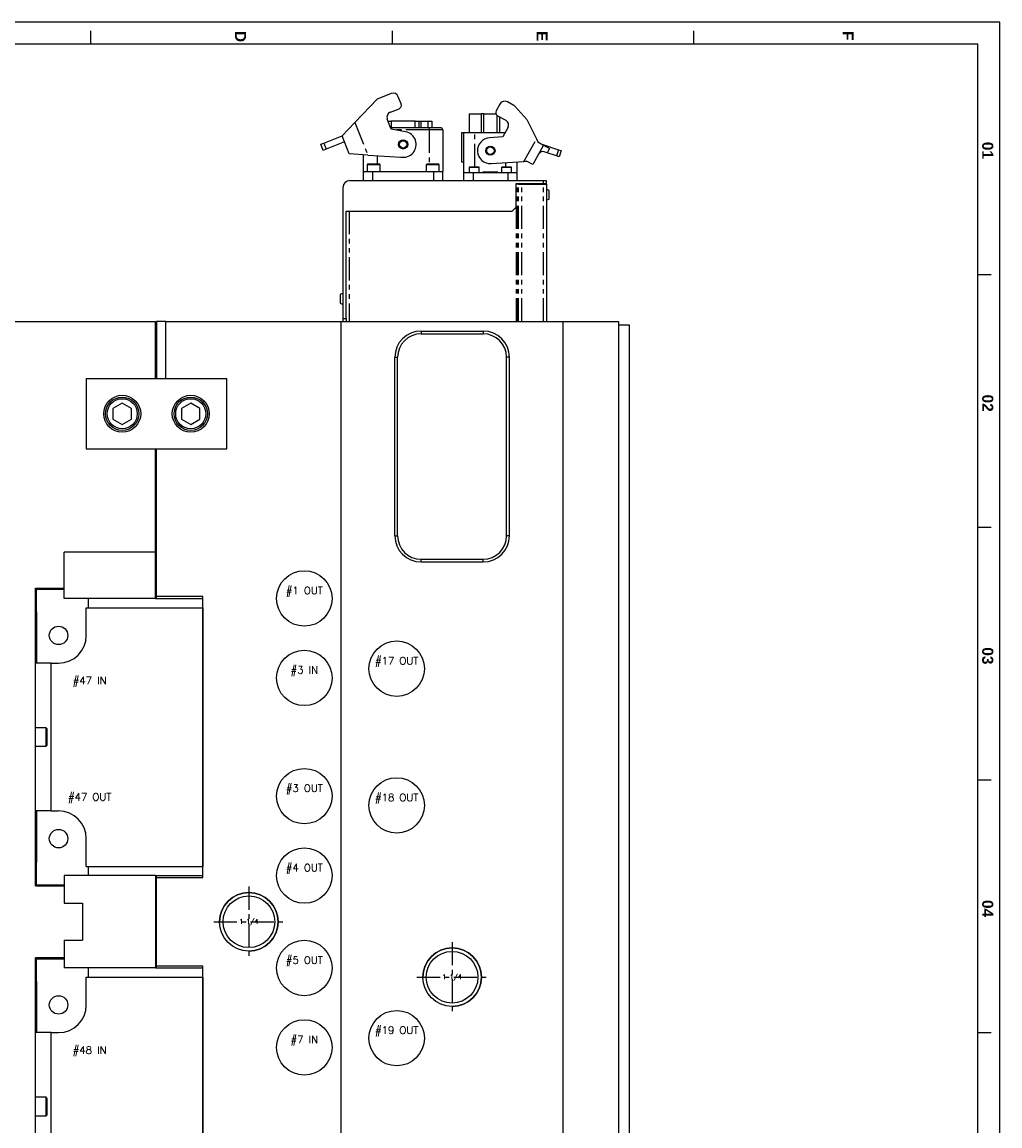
# Model space of a CAD drawing. Extents: x 2651 to 7771, y -1163 to 1075.
# Tile 49 of 256: x 3105 to 3635, y 477 to 1075. Entities that reach past the tile are written whole.
import ezdxf
from ezdxf.enums import TextEntityAlignment as Align

# ---------------------------------------------------------------- set-up
doc = ezdxf.new("R2010")
doc.units = 0
doc.header["$LTSCALE"] = 10
doc.linetypes.add('CENTER', pattern=[2, 1.25, -0.25, 0.25, -0.25])
doc.linetypes.add('PHANTOM', pattern=[2.5, 1.25, -0.25, 0.25, -0.25, 0.25, -0.25])
doc.layers.get('0').update_dxf_attribs({"linetype": 'CONTINUOUS'})
for name, color, linetype in [('BOX', 4, 'CONTINUOUS'), ('CEN', 1, 'CENTER'), ('DIM', 3, 'CONTINUOUS'), ('LAYER_015', 7, 'CONTINUOUS'), ('LAYER_020', 7, 'CONTINUOUS'), ('LAYER_021', 7, 'CONTINUOUS'), ('LAYER_022', 7, 'CONTINUOUS'), ('LAYER_084', 7, 'CONTINUOUS'), ('LAYER_089', 7, 'CONTINUOUS'), ('LAYER_095', 7, 'CONTINUOUS'), ('LAYER_096', 7, 'CONTINUOUS'), ('LAYER_097', 7, 'CONTINUOUS'), ('LAYER_098', 7, 'CONTINUOUS'), ('LAYER_099', 7, 'CONTINUOUS'), ('LAYER_100', 7, 'CONTINUOUS'), ('LAYER_101', 7, 'CONTINUOUS'), ('LAYER_102', 7, 'CONTINUOUS'), ('LAYER_103', 7, 'CONTINUOUS'), ('LAYER_113', 7, 'CONTINUOUS'), ('LAYER_116', 7, 'CONTINUOUS'), ('LAYER_118', 7, 'CONTINUOUS'), ('LAYER_119', 7, 'CONTINUOUS'), ('LAYER_199', 7, 'CONTINUOUS'), ('LAYER_202', 7, 'CONTINUOUS'), ('PART', 7, 'CONTINUOUS'), ('TEXT', 4, 'CONTINUOUS')]:
    doc.layers.add(name, color=color, linetype=linetype)
doc.styles.add('romanc', font='romanc.shx')
doc.styles.get("Standard").update_dxf_attribs({"font": 'romans.shx'})

# ---------------------------------------------------------------- blocks, each defined once
blk = doc.blocks.new('*U3633', base_point=(994.35, 2601.29))
blk.add_circle((994.35, 2601.29), 14)
at = {"layer": 'CEN'}
for p, q in [((994.35, 2620.34), (994.35, 2582.24)), ((975.3, 2601.29), (1013.4, 2601.29))]:
    blk.add_line(p, q, dxfattribs=at)
at = {"layer": 'DIM'}
blk.add_arc((994.35, 2601.29), 15.88, 270, 180, dxfattribs=at)
blk = doc.blocks.new('*U3634', base_point=(884.35, 2631.29))
blk.add_circle((884.35, 2631.29), 14)
at = {"layer": 'CEN'}
for p, q in [((884.35, 2650.34), (884.35, 2612.24)), ((865.3, 2631.29), (903.4, 2631.29))]:
    blk.add_line(p, q, dxfattribs=at)
at = {"layer": 'DIM'}
blk.add_arc((884.35, 2631.29), 15.88, 270, 180, dxfattribs=at)
blk = doc.blocks.new('FDSFG')
at = {"color": 4}
for p, q in [((2354.35, 1250.01), (2354.35, 1256.01)), ((2490.35, 1250.01), (2490.35, 1256.01)), ((2626.35, 1250.01), (2626.35, 1256.01)), ((2760.35, 1146.01), (2754.35, 1146.01)), ((2760.35, 1032.01), (2754.35, 1032.01)), ((2760.35, 918.01), (2754.35, 918.01)), ((2760.35, 804.01), (2754.35, 804.01))]:
    blk.add_line(p, q, dxfattribs=at)
at = {"layer": 'BOX', "color": 3}
for points in [[(1944.35, 1260.01), (1944.35, 120.01), (2764.35, 120.01), (2764.35, 1260.01)], [(1954.35, 1250.01), (1954.35, 130.01), (2754.35, 130.01), (2754.35, 1250.01)]]:
    blk.add_lwpolyline(points, close=True, dxfattribs=at)
at = {"color": 4, "char_height": 5, "attachment_point": 1, "rotation": 270}
for s, width, insert in [('{\\fArial|b1|i0|c0|p34;\\C6;D}', 6, (2424.35, 1256.01)), ('{\\fArial|b1|i0|c0|p34;\\C6;E}', 6, (2560.35, 1256.01)), ('{\\fArial|b1|i0|c0|p34;\\C6;F}', 6, (2698.35, 1256.01)), ('{\\fArial|b1|i0|c0|p34;\\C6;01}', 8, (2761.35, 1206.01)), ('{\\fArial|b1|i0|c0|p34;\\C6;02}', 8, (2761.35, 1092.01)), ('{\\fArial|b1|i0|c0|p34;\\C6;03}', 8, (2761.35, 978.01)), ('{\\fArial|b1|i0|c0|p34;\\C6;04}', 8, (2761.35, 864.01))]:
    blk.add_mtext_dynamic_manual_height_columns(s, width=width, gutter_width=12.5, heights=[0], dxfattribs=dict(at, insert=insert))

msp = doc.modelspace()

# ---------------------------------------------------------------- linework, layer by layer
at = {"layer": 'LAYER_015', "linetype": 'Continuous'}
for p, q in [((3305.164, 1035.955), (3297.646, 1032.993)), ((3310.594, 1030.355), (3309.054, 1034.263)), ((3297.646, 1032.993), (3285.555, 1020.252)), ((3304.814, 1025.929), (3309.466, 1027.761)), ((3364.018, 1030.295), (3362.007, 1026.608)), ((3371.639, 1029.557), (3368.088, 1031.493)), ((3378.566, 1021.883), (3372.182, 1029.124)), ((3305.201, 1016.762), (3303.122, 1022.038)), ((3347.504, 1025.037), (3347.504, 1014.837)), ((3347.504, 1025.037), (3353.904, 1025.037)), ((3353.904, 1025.037), (3353.904, 1014.837)), ((3355.404, 1025.037), (3353.904, 1025.037)), ((3355.404, 1025.037), (3361.859, 1025.037)), ((3362.806, 1023.895), (3367.196, 1021.501)), ((3363.904, 1023.296), (3363.904, 1014.837)), ((3378.566, 1021.883), (3383.777, 1011.385)), ((3278.719, 1013.048), (3285.555, 1020.252)), ((3303.516, 1021.037), (3305.205, 1021.037)), ((3325.704, 1017.337), (3304.974, 1017.337)), ((3312.98, 1015.32), (3305.201, 1016.762)), ((3318.205, 1021.037), (3305.205, 1021.037)), ((3318.205, 1021.037), (3320.204, 1021.037)), ((3320.204, 1021.037), (3320.204, 1017.337)), ((3320.204, 1021.037), (3321.267, 1021.037)), ((3321.267, 1021.037), (3324.985, 1021.037)), ((3324.985, 1021.037), (3324.985, 1017.337)), ((3324.985, 1021.037), (3325.103, 1021.037)), ((3325.103, 1021.037), (3327.212, 1021.037)), ((3332.204, 1017.337), (3325.704, 1017.337)), ((3327.212, 1021.037), (3327.284, 1021.037)), ((3327.284, 1021.037), (3327.284, 1017.337)), ((3333.204, 1016.337), (3333.204, 993.837)), ((3368.393, 1017.431), (3365.679, 1012.452)), ((3268.82, 1009.149), (3278.719, 1013.048)), ((3280.002, 1009.792), (3270.102, 1005.892)), ((3282.53, 1003.372), (3278.719, 1013.048)), ((3343.504, 998.837), (3343.504, 1014.837)), ((3343.504, 1014.837), (3344.504, 1014.837)), ((3344.504, 1014.837), (3350.504, 1014.837)), ((3344.504, 993.237), (3344.504, 1014.837)), ((3350.504, 1014.837), (3366.979, 1014.837)), ((3365.679, 1012.452), (3358.489, 1012.025)), ((3383.777, 1011.385), (3384.591, 1009.745)), ((3267.089, 1008.467), (3268.82, 1009.149)), ((3268.371, 1005.211), (3267.089, 1008.467)), ((3270.102, 1005.892), (3268.371, 1005.211)), ((3387.664, 1008.07), (3381.919, 997.534)), ((3384.591, 1009.745), (3387.664, 1008.07)), ((3386.786, 1008.549), (3395.806, 1005.513)), ((3387.664, 1008.07), (3390.935, 1006.286)), ((3389.632, 1003.898), (3388.035, 1004.435)), ((3394.69, 1002.196), (3389.632, 1003.898)), ((3395.806, 1005.513), (3397.211, 1005.04)), ((3397.211, 1005.04), (3396.095, 1001.723)), ((3282.649, 1003.254), (3282.53, 1003.372)), ((3292.487, 1002.652), (3282.649, 1003.253)), ((3290.204, 993.837), (3290.204, 1002.791)), ((3292.604, 997.837), (3292.204, 997.437)), ((3292.487, 1002.652), (3310.428, 1001.554)), ((3292.604, 997.837), (3298.804, 997.837)), ((3299.204, 997.437), (3298.804, 997.837)), ((3324.604, 997.837), (3324.204, 997.437)), ((3324.604, 997.837), (3330.804, 997.837)), ((3331.204, 997.437), (3330.804, 997.837)), ((3344.504, 998.837), (3343.504, 998.837)), ((3359.319, 998.049), (3377.081, 999.105)), ((3373.304, 998.88), (3373.304, 993.237)), ((3378.846, 999.209), (3377.081, 999.105)), ((3381.919, 997.534), (3378.846, 999.209)), ((3396.095, 1001.723), (3394.69, 1002.196)), ((3290.204, 988.837), (3290.204, 993.837)), ((3290.204, 993.837), (3295.204, 993.837)), ((3299.204, 997.437), (3292.204, 997.437)), ((3292.204, 997.437), (3292.204, 993.837)), ((3295.204, 993.837), (3328.204, 993.837)), ((3299.204, 993.837), (3299.204, 997.437)), ((3331.204, 997.437), (3324.204, 997.437)), ((3324.204, 997.437), (3324.204, 993.837)), ((3328.204, 993.837), (3333.204, 993.837)), ((3331.204, 993.837), (3331.204, 997.437)), ((3333.204, 988.837), (3333.204, 993.837)), ((3344.504, 988.837), (3344.504, 993.237)), ((3344.504, 993.237), (3349.504, 993.237)), ((3347.704, 996.237), (3347.404, 995.937)), ((3351.529, 995.937), (3347.404, 995.937)), ((3347.404, 995.937), (3347.404, 993.237)), ((3347.704, 996.237), (3351.379, 996.237)), ((3349.504, 993.237), (3368.304, 993.237)), ((3351.379, 996.237), (3352.604, 996.237)), ((3352.904, 995.937), (3351.529, 995.937)), ((3352.904, 995.937), (3352.604, 996.237)), ((3352.904, 993.237), (3352.904, 995.937)), ((3354.904, 993.437), (3354.904, 993.237)), ((3362.904, 993.437), (3354.904, 993.437)), ((3362.904, 993.237), (3362.904, 993.437)), ((3362.944, 993.437), (3362.904, 993.437)), ((3362.944, 993.237), (3362.944, 993.437)), ((3365.204, 996.237), (3364.904, 995.937)), ((3370.404, 995.937), (3364.904, 995.937)), ((3364.904, 995.937), (3364.904, 993.237)), ((3365.204, 996.237), (3370.104, 996.237)), ((3368.304, 993.237), (3373.304, 993.237)), ((3370.404, 995.937), (3370.104, 996.237)), ((3370.404, 993.237), (3370.404, 995.937)), ((3373.304, 993.237), (3373.304, 988.837)), ((3282.652, 988.837), (3387.604, 988.837)), ((3387.604, 987.113), (3372.604, 987.113)), ((3372.604, 987.113), (3372.604, 974.337)), ((3373, 986.977), (3372.604, 986.977)), ((3373.707, 986.977), (3373, 986.977)), ((3374.199, 986.977), (3373.707, 986.977)), ((3374.199, 986.977), (3375.984, 986.977)), ((3375.984, 986.977), (3387.694, 986.977)), ((3387.604, 988.837), (3389.104, 988.837)), ((3389.104, 987.113), (3387.604, 987.113)), ((3387.694, 986.977), (3389.194, 986.977)), ((3389.104, 988.837), (3389.104, 987.113)), ((3389.104, 987.113), (3389.104, 986.977)), ((3389.194, 986.977), (3389.194, 912.642)), ((3279.204, 914.137), (3279.204, 985.389)), ((3390.629, 978.849), (3390.629, 983.425)), ((3370.604, 972.337), (3372.604, 974.337)), ((3280.928, 972.337), (3370.604, 972.337)), ((3280.928, 914.137), (3280.928, 972.337)), ((3277.679, 927.13), (3277.679, 922.554)), ((3279.204, 912.642), (3279.204, 914.137)), ((3280.928, 914.137), (3280.928, 912.642))]:
    msp.add_line(p, q, dxfattribs=at)
at = {"layer": 'LAYER_015', "linetype": 'PHANTOM'}
for p, q in [((3355.404, 1014.837), (3355.404, 1025.037)), ((3362.404, 1024.183), (3362.404, 1014.837)), ((3285.555, 1020.252), (3292.487, 1002.652)), ((3305.205, 1021.037), (3305.205, 1017.337)), ((3325.704, 1016.337), (3307.491, 1016.337)), ((3318.205, 1017.337), (3318.205, 1021.037)), ((3321.267, 1021.037), (3321.267, 1017.337)), ((3325.103, 1021.037), (3325.103, 1017.337)), ((3325.704, 1017.337), (3325.704, 1016.337)), ((3325.704, 1016.337), (3325.704, 997.837)), ((3333.204, 1016.337), (3325.704, 1016.337)), ((3327.212, 1021.037), (3327.212, 1017.337)), ((3350.504, 996.237), (3350.504, 1014.837)), ((3377.081, 999.105), (3383.777, 1011.385)), ((3268.82, 1009.149), (3270.102, 1005.892)), ((3390.935, 1006.286), (3389.632, 1003.898)), ((3395.806, 1005.513), (3394.69, 1002.196)), ((3297.704, 1002.333), (3297.704, 997.837)), ((3367.304, 996.237), (3367.304, 998.524)), ((3295.204, 988.837), (3295.204, 993.837)), ((3328.204, 988.837), (3328.204, 993.837)), ((3349.504, 993.237), (3349.504, 988.837)), ((3368.304, 993.237), (3368.304, 988.837)), ((3373, 912.642), (3373, 986.977)), ((3373.707, 912.642), (3373.707, 986.977)), ((3374.199, 912.642), (3374.199, 986.977)), ((3375.984, 912.642), (3375.984, 986.977)), ((3387.604, 987.113), (3387.604, 988.837)), ((3387.694, 912.642), (3387.694, 986.977)), ((3282.428, 972.337), (3282.428, 912.642)), ((3279.204, 914.137), (3280.928, 914.137))]:
    msp.add_line(p, q, dxfattribs=at)
at = {"layer": 'LAYER_015', "linetype": 'Continuous'}
for centre, radius in [((3311.704, 1008.437), 2.5), ((3311.704, 1008.437), 2), ((3358.904, 1005.037), 2.5), ((3358.904, 1005.037), 2)]:
    msp.add_circle(centre, radius, dxfattribs=at)
for centre, radius, start, end in [((3306.263, 1033.163), 3, 21.5, 111.5), ((3308.733, 1029.622), 2, 291.5, 21.5), ((3366.652, 1028.859), 3, 61.4, 151.4), ((3370.682, 1027.801), 2, 41.4, 61.4), ((3305.913, 1023.138), 3, 111.5, 201.5), ((3363.763, 1025.65), 2, 151.4, 241.4), ((3332.204, 1016.337), 1, 0, 90), ((3365.76, 1018.867), 3, 331.4, 61.4), ((3311.704, 1008.437), 7, 259.499999, 79.5), ((3358.904, 1005.037), 7, 93.400001, 273.400001), ((3387.238, 1002.066), 2.5, 71.400372, 151.396117), ((3282.652, 985.389), 3.448, 90, 180), ((3385.656, 985.389), 1.724, 67.089443, 90), ((3389.104, 981.137), 2.75, 56.320587, 88.124531), ((3389.104, 981.137), 2.75, 271.875469, 303.679413), ((3279.204, 924.842), 2.75, 90, 123.679413), ((3279.204, 924.842), 2.75, 236.320587, 270)]:
    msp.add_arc(centre, radius, start, end, dxfattribs=at)
at = {"layer": 'LAYER_020', "linetype": 'Continuous'}
for p, q in [((3177.684, 840.592), (3178.184, 840.592)), ((3177.684, 811.767), (3178.184, 811.767))]:
    msp.add_line(p, q, dxfattribs=at)
at = {"layer": 'LAYER_021', "linetype": 'Continuous'}
for centre in [(3258.184, 762.642), (3258.184, 719.642), (3258.184, 655.642), (3258.184, 612.642), (3258.184, 562.642), (3258.184, 519.642)]:
    msp.add_circle(centre, 15, dxfattribs=at)
at = {"layer": 'LAYER_022', "linetype": 'Continuous'}
for centre in [(3308.184, 724.642), (3308.184, 650.642), (3308.184, 524.642)]:
    msp.add_circle(centre, 15, dxfattribs=at)
at = {"layer": 'LAYER_084', "linetype": 'Continuous'}
for p, q in [((3140.084, 881.692), (3140.084, 843.592)), ((3140.084, 881.692), (3216.284, 881.692)), ((3216.284, 843.592), (3216.284, 881.692)), ((3159.642, 868.416), (3154.642, 865.529)), ((3164.642, 865.529), (3159.642, 868.416)), ((3196.726, 868.416), (3191.726, 865.529)), ((3201.726, 865.529), (3196.726, 868.416)), ((3154.642, 865.529), (3154.641, 859.756)), ((3164.642, 859.755), (3164.642, 865.529)), ((3191.726, 865.529), (3191.725, 859.756)), ((3201.726, 859.755), (3201.726, 865.529)), ((3154.641, 859.756), (3159.642, 856.868)), ((3159.642, 856.868), (3164.642, 859.755)), ((3191.725, 859.756), (3196.726, 856.868)), ((3196.726, 856.868), (3201.726, 859.755)), ((3140.084, 843.592), (3216.284, 843.592))]:
    msp.add_line(p, q, dxfattribs=at)
for centre, radius in [((3159.642, 862.642), 10), ((3196.726, 862.642), 10), ((3159.642, 862.642), 9), ((3159.642, 862.642), 8.15), ((3196.726, 862.642), 9), ((3196.726, 862.642), 8.15)]:
    msp.add_circle(centre, radius, dxfattribs=at)
at = {"layer": 'LAYER_089', "linetype": 'Continuous'}
for p, q in [((3140.184, 757.642), (3203.184, 757.642)), ((3140.184, 742.642), (3140.184, 757.642)), ((3203.184, 757.642), (3203.184, 617.642)), ((3121.184, 727.642), (3112.684, 727.642)), ((3121.184, 727.642), (3125.184, 727.642)), ((3121.184, 647.642), (3121.184, 727.642)), ((3121.184, 647.642), (3112.684, 647.642)), ((3121.184, 647.642), (3125.184, 647.642)), ((3140.184, 617.642), (3140.184, 632.642)), ((3140.184, 617.642), (3203.184, 617.642)), ((3140.184, 542.642), (3140.184, 557.642)), ((3140.184, 557.642), (3203.184, 557.642)), ((3203.184, 557.642), (3203.184, 417.642)), ((3121.184, 527.642), (3112.684, 527.642)), ((3121.184, 527.642), (3125.184, 527.642)), ((3121.184, 447.642), (3121.184, 527.642))]:
    msp.add_line(p, q, dxfattribs=at)
for centre, start, end in [((3125.184, 742.642), 270, 0), ((3125.184, 632.642), 0, 90), ((3125.184, 542.642), 270, 0)]:
    msp.add_arc(centre, 15, start, end, dxfattribs=at)
at = {"layer": 'LAYER_095', "linetype": 'Continuous'}
for p, q in [((3434.184, 910.642), (3428.184, 910.642)), ((3434.184, -135.358), (3434.184, 910.642))]:
    msp.add_line(p, q, dxfattribs=at)
at = {"layer": 'LAYER_096', "linetype": 'Continuous'}
for p, q in [((3398.184, 912.642), (3398.184, -137.358)), ((3398.184, 912.642), (3428.184, 912.642)), ((3428.184, 912.642), (3428.184, -137.358))]:
    msp.add_line(p, q, dxfattribs=at)
at = {"layer": 'LAYER_097', "linetype": 'Continuous'}
for p, q in [((3278.184, 912.642), (3398.184, 912.642)), ((3321.394, 907.391), (3354.994, 907.391)), ((3321.394, 905.892), (3354.994, 905.892)), ((3307.195, 796.592), (3307.195, 893.192)), ((3308.694, 796.592), (3308.694, 893.192)), ((3367.694, 796.592), (3367.694, 893.192)), ((3369.193, 796.592), (3369.193, 893.192)), ((3321.394, 783.892), (3354.994, 783.892)), ((3321.394, 782.393), (3354.994, 782.393))]:
    msp.add_line(p, q, dxfattribs=at)
at = {"layer": 'LAYER_097', "linetype": 'PHANTOM'}
for p, q in [((3321.394, 907.391), (3321.394, 905.892)), ((3354.994, 907.391), (3354.994, 905.892)), ((3307.195, 893.192), (3308.694, 893.192)), ((3369.193, 893.192), (3367.694, 893.192)), ((3307.195, 796.592), (3308.694, 796.592)), ((3369.193, 796.592), (3367.694, 796.592)), ((3321.394, 782.393), (3321.394, 783.892)), ((3354.994, 782.393), (3354.994, 783.892))]:
    msp.add_line(p, q, dxfattribs=at)
at = {"layer": 'LAYER_097', "linetype": 'Continuous'}
for centre, radius in [((3308.184, 724.642), 15), ((3308.184, 650.642), 15), ((3338.184, 557.642), 15.88), ((3338.184, 557.642), 14), ((3308.184, 524.642), 15)]:
    msp.add_circle(centre, radius, dxfattribs=at)
for centre, radius, start, end in [((3321.394, 893.192), 14.199, 90, 180), ((3321.394, 893.192), 12.7, 90, 180), ((3354.994, 893.192), 14.199, 0, 90), ((3354.994, 893.192), 12.7, 0, 90), ((3321.394, 796.592), 14.199, 180, 270), ((3321.394, 796.592), 12.7, 180, 270), ((3354.994, 796.592), 14.199, 270, 0), ((3354.994, 796.592), 12.7, 270, 0)]:
    msp.add_arc(centre, radius, start, end, dxfattribs=at)
at = {"layer": 'LAYER_098', "linetype": 'Continuous'}
for p, q in [((3178.184, 912.642), (3178.184, 881.692)), ((3183.184, 912.642), (3178.184, 912.642)), ((3183.184, 881.692), (3183.184, 912.642)), ((3183.184, 912.642), (3278.184, 912.642)), ((3278.184, -137.358), (3278.184, 912.642)), ((3178.184, 763.642), (3178.184, 843.592)), ((3203.184, 763.642), (3178.184, 763.642)), ((3203.184, 757.642), (3203.184, 763.642)), ((3203.184, 617.642), (3203.184, 757.642)), ((3203.184, 611.642), (3203.184, 617.642)), ((3178.184, 563.642), (3178.184, 611.642)), ((3178.184, 611.642), (3203.184, 611.642)), ((3203.184, 563.642), (3178.184, 563.642)), ((3203.184, 557.642), (3203.184, 563.642)), ((3203.184, 417.642), (3203.184, 557.642))]:
    msp.add_line(p, q, dxfattribs=at)
for centre, radius in [((3258.184, 762.642), 15), ((3258.184, 719.642), 15), ((3258.184, 655.642), 15), ((3258.184, 612.642), 15), ((3228.184, 587.642), 15.88), ((3228.184, 587.642), 14), ((3258.184, 562.642), 15), ((3258.184, 519.642), 15)]:
    msp.add_circle(centre, radius, dxfattribs=at)
at = {"layer": 'LAYER_099', "linetype": 'Continuous'}
for p, q in [((3178.184, 762.642), (3178.184, 763.642)), ((3178.184, 611.642), (3178.184, 612.642))]:
    msp.add_line(p, q, dxfattribs=at)
at = {"layer": 'LAYER_100', "linetype": 'Continuous'}
msp.add_line((3178.184, 562.642), (3178.184, 563.642), dxfattribs=at)
at = {"layer": 'LAYER_101', "linetype": 'Continuous'}
for p, q in [((3177.684, 787.642), (3178.184, 787.642)), ((3178.184, 762.642), (3178.184, 763.642)), ((3178.184, 611.642), (3178.184, 612.642)), ((3177.684, 587.642), (3178.184, 587.642))]:
    msp.add_line(p, q, dxfattribs=at)
at = {"layer": 'LAYER_101', "linetype": 'PHANTOM'}
for p, q in [((3113.184, 765.642), (3112.684, 765.642)), ((3178.184, 765.642), (3177.684, 765.642))]:
    msp.add_line(p, q, dxfattribs=at)
at = {"layer": 'LAYER_102', "linetype": 'Continuous'}
for p, q in [((3178.184, 587.642), (3177.684, 587.642)), ((3178.184, 562.642), (3178.184, 563.642))]:
    msp.add_line(p, q, dxfattribs=at)
at = {"layer": 'LAYER_103', "linetype": 'Continuous'}
for p, q in [((3027.684, 912.642), (3177.684, 912.642)), ((3177.684, 881.692), (3177.684, 912.642)), ((3177.684, 787.642), (3177.684, 843.592)), ((3177.684, 787.642), (3128.184, 787.642)), ((3128.184, 768.142), (3128.184, 787.642)), ((3112.684, 768.142), (3128.184, 768.142)), ((3112.684, 607.142), (3112.684, 768.142)), ((3112.684, 607.142), (3128.184, 607.142)), ((3128.184, 607.142), (3128.184, 597.642)), ((3128.184, 597.642), (3138.184, 597.642)), ((3138.184, 597.642), (3138.184, 577.642)), ((3128.184, 577.642), (3138.184, 577.642)), ((3128.184, 577.642), (3128.184, 568.142)), ((3128.184, 568.142), (3112.684, 568.142)), ((3112.684, 407.142), (3112.684, 568.142))]:
    msp.add_line(p, q, dxfattribs=at)
at = {"layer": 'LAYER_113', "linetype": 'Continuous'}
for p, q in [((3113.184, 755.389), (3113.184, 767.642)), ((3113.184, 767.642), (3128.184, 767.642)), ((3141.307, 757.642), (3141.307, 762.642)), ((3177.684, 762.642), (3203.184, 762.642)), ((3113.184, 745.642), (3113.184, 755.389)), ((3112.684, 682.642), (3112.684, 692.642)), ((3118.459, 692.642), (3112.684, 692.642)), ((3112.684, 690.817), (3112.684, 690.817)), ((3118.459, 682.642), (3118.459, 692.642)), ((3119.034, 692.067), (3118.459, 692.642)), ((3119.034, 683.217), (3119.034, 692.067)), ((3112.684, 684.467), (3112.684, 684.467)), ((3112.684, 682.642), (3118.459, 682.642)), ((3118.459, 682.642), (3119.034, 683.217)), ((3113.184, 619.895), (3113.184, 629.642)), ((3113.184, 607.642), (3113.184, 619.895)), ((3141.307, 612.642), (3141.307, 617.642)), ((3177.684, 612.642), (3203.184, 612.642)), ((3113.184, 607.642), (3128.184, 607.642)), ((3113.184, 555.389), (3113.184, 567.642)), ((3113.184, 567.642), (3128.184, 567.642)), ((3141.307, 557.642), (3141.307, 562.642)), ((3177.684, 562.642), (3203.184, 562.642)), ((3113.184, 545.642), (3113.184, 555.389)), ((3112.684, 482.642), (3112.684, 492.642)), ((3118.459, 492.642), (3112.684, 492.642)), ((3112.684, 490.817), (3112.684, 490.817)), ((3118.459, 482.642), (3118.459, 492.642)), ((3119.034, 492.067), (3118.459, 492.642)), ((3119.034, 483.217), (3119.034, 492.067)), ((3112.684, 484.467), (3112.684, 484.467)), ((3112.684, 482.642), (3118.459, 482.642)), ((3118.459, 482.642), (3119.034, 483.217))]:
    msp.add_line(p, q, dxfattribs=at)
for centre in [(3125.184, 742.642), (3125.184, 632.642), (3125.184, 542.642)]:
    msp.add_circle(centre, 5, dxfattribs=at)
at = {"layer": 'LAYER_116', "linetype": 'Continuous'}
for p, q in [((3112.684, 757.642), (3113.184, 757.642)), ((3113.184, 755.389), (3113.184, 745.642)), ((3113.184, 745.642), (3113.184, 727.642)), ((3113.184, 647.642), (3113.184, 629.642)), ((3113.184, 629.642), (3113.184, 619.895)), ((3113.184, 617.642), (3112.684, 617.642)), ((3112.684, 557.642), (3113.184, 557.642)), ((3113.184, 555.389), (3113.184, 545.642)), ((3113.184, 545.642), (3113.184, 527.642))]:
    msp.add_line(p, q, dxfattribs=at)
at = {"layer": 'LAYER_116', "linetype": 'PHANTOM'}
for p, q in [((3113.184, 745.642), (3112.684, 745.642)), ((3112.684, 629.642), (3113.184, 629.642)), ((3113.184, 545.642), (3112.684, 545.642))]:
    msp.add_line(p, q, dxfattribs=at)
at = {"layer": 'LAYER_118', "linetype": 'Continuous'}
for p, q in [((3177.684, 612.642), (3128.184, 612.642)), ((3128.184, 612.642), (3128.184, 607.142)), ((3177.684, 612.642), (3177.684, 562.642)), ((3128.184, 607.142), (3128.184, 597.642)), ((3128.184, 597.642), (3138.184, 597.642)), ((3138.184, 597.642), (3138.184, 577.642)), ((3128.184, 577.642), (3128.184, 568.142)), ((3128.184, 577.642), (3138.184, 577.642)), ((3128.184, 568.142), (3128.184, 562.642)), ((3177.684, 562.642), (3128.184, 562.642))]:
    msp.add_line(p, q, dxfattribs=at)
at = {"layer": 'LAYER_119', "linetype": 'Continuous'}
for p, q in [((3128.184, 768.142), (3128.184, 787.642)), ((3177.684, 787.642), (3128.184, 787.642)), ((3177.684, 762.642), (3177.684, 787.642)), ((3128.184, 762.642), (3128.184, 768.142)), ((3177.684, 762.642), (3128.184, 762.642))]:
    msp.add_line(p, q, dxfattribs=at)
at = {"layer": 'LAYER_199', "linetype": 'Continuous'}
msp.add_line((3178.184, 889.167), (3177.684, 889.167), dxfattribs=at)
at = {"layer": 'LAYER_202', "linetype": 'Continuous'}
for centre in [(3125.184, 742.642), (3125.184, 632.642), (3125.184, 542.642)]:
    msp.add_circle(centre, 5, dxfattribs=at)

# ---------------------------------------------------------------- block references
at = {"layer": 'PART', "xscale": 1.2, "yscale": 1.2, "zscale": 1.2}
msp.add_blockref('FDSFG', (317.462, -437.37), dxfattribs=at)
at = {"layer": 'PART'}
for name, p in [('*U3634', (3228.184, 587.642)), ('*U3633', (3338.184, 557.642))]:
    msp.add_blockref(name, p, dxfattribs=at)

# ---------------------------------------------------------------- texts
at = {"layer": 'TEXT', "style": 'romanc'}
for s, p in [('#1 OUT', (3258.184, 766.642)), ('#17 OUT', (3308.184, 728.642)), ('#3 IN', (3258.184, 723.642)), ('#47 IN', (3142.02, 717.911)), ('#47 OUT', (3142.02, 654.911)), ('#3 OUT', (3258.184, 659.642)), ('#18 OUT', (3308.184, 654.642)), ('#4 OUT', (3258.184, 616.642)), ('#5 OUT', (3258.184, 566.642)), ('#7 IN', (3258.184, 523.642)), ('#19 OUT', (3308.184, 528.642)), ('#48 IN', (3142.02, 517.911))]:
    msp.add_text(s, height=4, dxfattribs=at).set_placement(p, align=Align.MIDDLE)
at = {"layer": 'TEXT'}
for p in [(3228.184, 587.642), (3338.184, 557.642)]:
    msp.add_text('1 1/4', height=2.5, dxfattribs=at).set_placement(p, align=Align.MIDDLE)

doc.saveas('drawing.dxf')
